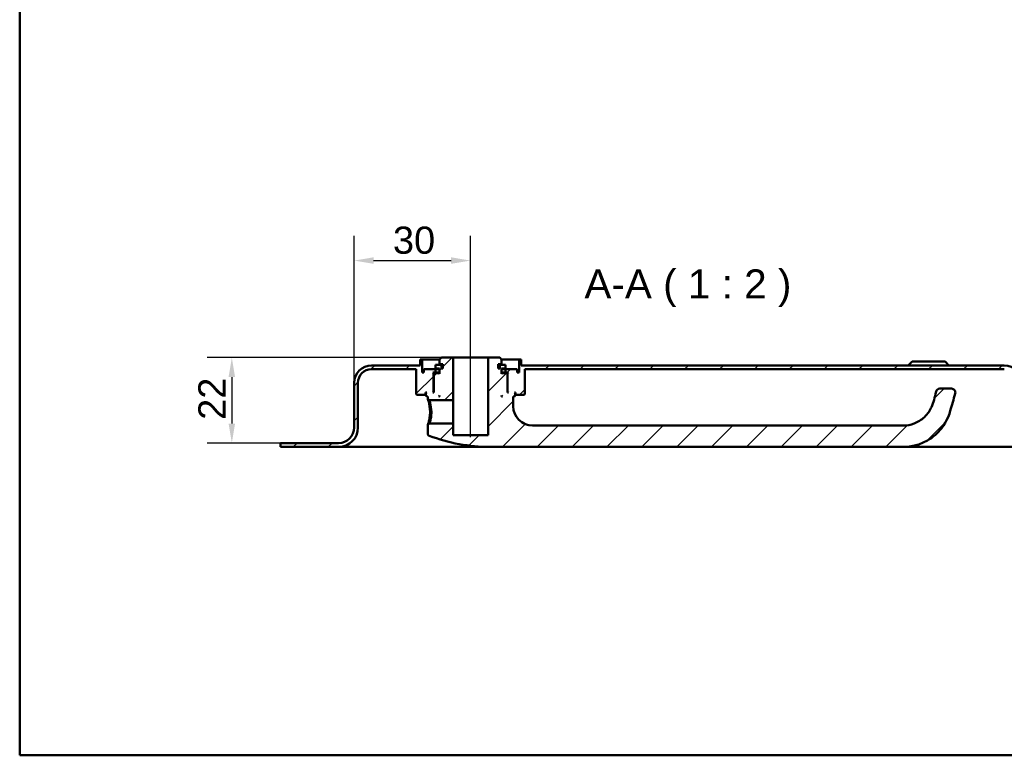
# Model space of a CAD drawing. Header units: millimetres. Extents: x 20 to 833, y 20 to 574.
# Tile 1 of 4: x 20 to 274, y 20 to 210. Entities that reach past the tile are written whole.
import ezdxf

# ---------------------------------------------------------------- set-up
doc = ezdxf.new("R2010")
doc.units = ezdxf.units.MM
doc.header["$LTSCALE"] = 2
for name, color, linetype, lineweight in [('Bemaßungen(DIN)', 7, 'Continuous', 25), ('Mittellinie(DIN)', 7, 'Continuous', 25), ('Sichtbare Kanten(DIN)', 7, 'Continuous', 50), ('Skizziergeometrie(DIN)', 7, 'Continuous', 50), ('Symbole(DIN)', 7, 'Continuous', 25)]:
    doc.layers.add(name, color=color, linetype=linetype, lineweight=lineweight)
doc.layers.add('Schraffur', color=179, linetype='Continuous', lineweight=9, true_color=0x1e1e47)
doc.styles.add('Aktuell-DINGroßer Text', font='arial.ttf')
doc.styles.add('STANDARD-DIN~0', font='arial.ttf')
doc.dimstyles.new('CAD-LAN', dxfattribs={"dimscale": 2, "dimtxt": 3.5, "dimasz": 2.5, "dimexe": 3.175, "dimexo": 0, "dimgap": 0.8, "dimtad": 1, "dimrnd": 1e-08, "dimtxsty": 'STANDARD-DIN~0', "dimcen": 0.09, "dimdle": 10, "dimclrd": 250, "dimclre": 250, "dimclrt": 250, "dimadec": 0, "dimazin": 2, "dimtfac": 1, "dimtmove": 0, "dimatfit": 3, "dimfxl": 1, "dimtolj": 1, "dimtzin": 0, "dimlwd": 25, "dimlwe": 25, "dimarcsym": 0})

# ---------------------------------------------------------------- blocks, each defined once
blk = doc.blocks.new('Ränder Standardrahmen')
at = {"layer": 'Skizziergeometrie(DIN)', "flags": 128}
blk.add_lwpolyline([(10, 10), (10, 287), (410, 287), (410, 10), (10, 10)], dxfattribs=at)
blk = doc.blocks.new('*D22')
at = {"layer": 'Bemaßungen(DIN)', "color": 250, "linetype": 'Continuous', "lineweight": 25, "true_color": 0x3f3f3f, "transparency": 16777216}
for p, q in [((106.15, 115.95), (106.15, 153.8)), ((136.15, 127.45), (136.15, 153.8)), ((111.15, 147.45), (131.15, 147.45))]:
    blk.add_line(p, q, dxfattribs=at)
at = {"layer": 'Bemaßungen(DIN)', "color": 250, "linetype": 'Continuous', "true_color": 0x3f3f3f, "transparency": 16777216}
for points in [[(111.15, 148.29), (111.15, 146.62), (106.15, 147.45)], [(131.15, 148.29), (131.15, 146.62), (136.15, 147.45)]]:
    blk.add_solid(points, dxfattribs=at)
at = {"layer": 'Defpoints', "color": 0, "linetype": 'Continuous', "transparency": 16777216}
for p in [(136.15, 147.45), (136.15, 127.45), (106.15, 115.95)]:
    blk.add_point(p, dxfattribs=at)
at = {"layer": 'Bemaßungen(DIN)', "color": 250, "linetype": 'Continuous', "lineweight": 25, "true_color": 0x3f3f3f, "transparency": 16777216, "insert": (116.15, 156.21), "char_height": 7, "attachment_point": 1, "style": 'STANDARD-DIN~0'}
blk.add_mtext('\\A1;30', dxfattribs=at)
blk = doc.blocks.new('*D23')
at = {"layer": 'Bemaßungen(DIN)', "color": 250, "linetype": 'Continuous', "lineweight": 25, "true_color": 0x3f3f3f, "transparency": 16777216}
for p, q in [((128.65, 122.45), (68.3, 122.45)), ((74.65, 117.45), (74.65, 105.45)), ((87.15, 100.45), (68.3, 100.45))]:
    blk.add_line(p, q, dxfattribs=at)
at = {"layer": 'Bemaßungen(DIN)', "color": 250, "linetype": 'Continuous', "true_color": 0x3f3f3f, "transparency": 16777216}
for points in [[(73.81, 117.45), (75.48, 117.45), (74.65, 122.45)], [(73.81, 105.45), (75.48, 105.45), (74.65, 100.45)]]:
    blk.add_solid(points, dxfattribs=at)
at = {"layer": 'Defpoints', "color": 0, "linetype": 'Continuous', "transparency": 16777216}
for p in [(128.65, 122.45), (74.65, 100.45), (87.15, 100.45)]:
    blk.add_point(p, dxfattribs=at)
at = {"layer": 'Bemaßungen(DIN)', "color": 250, "linetype": 'Continuous', "lineweight": 25, "true_color": 0x3f3f3f, "transparency": 16777216, "insert": (66.02, 106.42), "char_height": 7, "attachment_point": 1, "rotation": 90, "style": 'STANDARD-DIN~0'}
blk.add_mtext('\\A1;22', dxfattribs=at)

msp = doc.modelspace()

# ---------------------------------------------------------------- hatches: boundary and pattern name
at = {"layer": 'Schraffur'}
h = msp.add_hatch(dxfattribs=at)
h.set_pattern_fill('ANSI31', color=256, scale=50.8, style=0)
h.set_pattern_definition([(45, (0, 0), (-4.49013, 4.49013), [])])
edge = h.paths.add_edge_path()
edge.add_spline(control_points=[(125.52, 105.454), (125.458, 105.394), (125.396, 105.334), (125.272, 105.214), (125.21, 105.154), (125.147, 105.094)], knot_values=[-0.0518528, -0.0518528, -0.0518528, -0.0518528, -0.0260249, -0.0260249, -0.0001233, -0.0001233, -0.0001233, -0.0001233], degree=3, periodic=0)
edge.add_line((125.147, 105.094), (125.147, 102.796))
edge.add_spline(control_points=[(125.147, 102.796), (125.149, 102.76), (125.153, 102.724), (125.168, 102.655), (125.18, 102.621), (125.222, 102.528), (125.261, 102.474), (125.356, 102.386), (125.412, 102.351), (125.472, 102.329)], knot_values=[-0.0604142, -0.0604142, -0.0604142, -0.0604142, -0.0497834, -0.0497834, -0.0391479, -0.0391479, -0.0192802, -0.0192802, -0.000001, -0.000001, -0.000001, -0.000001], degree=3, periodic=0)
edge.add_ellipse((141.147, 143.62), major_axis=(-15.675, -41.291), ratio=1, start_angle=0, end_angle=20.78794)
edge.add_line((141.147, 99.454), (247.647, 99.454))
edge.add_spline(control_points=[(247.647, 99.454), (248.726, 99.454), (249.804, 99.597), (251.889, 100.149), (252.896, 100.559), (255.229, 101.886), (256.469, 102.954), (258.986, 106.147), (259.52, 108.009), (260.157, 110.229), (260.579, 111.703), (261.002, 113.178)], knot_values=[-1.0491095, -1.0491095, -1.0491095, -1.0491095, -0.9470066, -0.9470066, -0.8449364, -0.8449364, -0.6930009, -0.6930009, -0.4601825, -0.4601825, 0, 0, 0, 0], degree=3, periodic=0)
edge.add_ellipse((260.041, 113.454), major_axis=(0.961, -0.276), ratio=1, start_angle=0, end_angle=106)
edge.add_line((260.041, 114.454), (257.041, 114.454))
edge.add_ellipse((257.041, 113.454), major_axis=(0, 1), ratio=1, start_angle=0, end_angle=76.78481)
edge.add_spline(control_points=[(256.067, 113.682), (255.706, 112.147), (255.427, 110.881), (254.51, 108.859), (253.959, 107.989), (252.294, 106.419), (251.404, 105.855), (249.539, 105.139), (248.592, 104.954), (247.647, 104.954)], knot_values=[-1.4743943, -1.4743943, -1.4743943, -1.4743943, -0.9712289, -0.9712289, -0.5989666, -0.5989666, -0.2834298, -0.2834298, 0, 0, 0, 0], degree=3, periodic=0)
edge.add_line((247.647, 104.954), (152.147, 104.954))
edge.add_ellipse((152.147, 109.954), major_axis=(0, -5), ratio=1, start_angle=270, end_angle=360, ccw=False)
edge.add_line((147.147, 109.954), (147.147, 112.454))
edge.add_line((147.147, 112.454), (147.447, 112.454))
edge.add_line((147.447, 112.454), (147.647, 112.654))
edge.add_line((147.647, 112.654), (147.647, 113.254))
edge.add_line((147.647, 113.254), (147.447, 113.454))
edge.add_line((147.447, 113.454), (147.747, 113.454))
edge.add_line((147.747, 113.454), (147.747, 112.954))
edge.add_line((147.747, 112.954), (147.847, 112.854))
edge.add_line((147.847, 112.854), (149.947, 112.854))
edge.add_line((149.947, 112.854), (150.147, 113.054))
edge.add_line((150.147, 113.054), (150.147, 119.454))
edge.add_line((150.147, 119.454), (273.647, 119.454))
edge.add_ellipse((273.647, 115.954), major_axis=(0, 3.5), ratio=1, start_angle=270, end_angle=360, ccw=False)
edge.add_line((277.147, 115.954), (277.147, 104.454))
edge.add_ellipse((282.147, 104.454), major_axis=(-5, 0), ratio=1, start_angle=0, end_angle=90)
edge.add_line((282.147, 99.454), (297.147, 99.454))
edge.add_line((297.147, 99.454), (297.147, 100.454))
edge.add_line((297.147, 100.454), (282.147, 100.454))
edge.add_ellipse((282.147, 104.454), major_axis=(0, -4), ratio=1, start_angle=270, end_angle=360, ccw=False)
edge.add_line((278.147, 104.454), (278.147, 115.954))
edge.add_ellipse((273.647, 115.954), major_axis=(4.5, 0), ratio=1, start_angle=0, end_angle=90)
edge.add_line((273.647, 120.454), (149.147, 120.454))
edge.add_line((149.147, 120.454), (149.147, 121.954))
edge.add_line((149.147, 121.954), (148.647, 121.954))
edge.add_line((148.647, 121.954), (148.647, 118.654))
edge.add_line((148.647, 118.654), (148.147, 118.654))
edge.add_line((148.147, 118.654), (148.147, 119.454))
edge.add_line((148.147, 119.454), (145.147, 119.454))
edge.add_line((145.147, 119.454), (145.147, 118.654))
edge.add_line((145.147, 118.654), (145.897, 118.654))
edge.add_line((145.897, 118.654), (145.697, 118.454))
edge.add_line((145.697, 118.454), (145.697, 113.654))
edge.add_line((145.697, 113.654), (145.897, 113.454))
edge.add_line((145.897, 113.454), (145.647, 113.454))
edge.add_line((145.647, 113.454), (145.647, 118.254))
edge.add_line((145.647, 118.254), (145.447, 118.454))
edge.add_line((145.447, 118.454), (144.347, 118.454))
edge.add_line((144.347, 118.454), (144.147, 118.254))
edge.add_line((144.147, 118.254), (144.147, 119.654))
edge.add_line((144.147, 119.654), (145.164, 119.654))
edge.add_line((145.164, 119.654), (145.164, 120.554))
edge.add_line((145.164, 120.554), (143.662, 120.554))
edge.add_line((143.662, 120.554), (143.662, 119.654))
edge.add_line((143.662, 119.654), (143.247, 119.654))
edge.add_line((143.247, 119.654), (143.247, 120.754))
edge.add_line((143.247, 120.754), (144.147, 120.754))
edge.add_line((144.147, 120.754), (144.147, 121.954))
edge.add_line((144.147, 121.954), (143.647, 122.454))
edge.add_line((143.647, 122.454), (140.647, 122.454))
edge.add_line((140.647, 122.454), (140.647, 102.454))
edge.add_line((140.647, 102.454), (131.647, 102.454))
edge.add_line((131.647, 102.454), (131.647, 105.454))
edge.add_line((131.647, 105.454), (125.52, 105.454))
h.paths.add_polyline_path([(144.347, 112.454), (144.147, 112.454), (144.147, 112.654)], flags=0)
edge = h.paths.add_edge_path()
edge.add_spline(control_points=[(125.147, 111.814), (125.21, 111.754), (125.272, 111.694), (125.396, 111.573), (125.458, 111.513), (125.52, 111.454)], knot_values=[-0.0519542, -0.0519542, -0.0519542, -0.0519542, -0.0260254, -0.0260254, -0.0001817, -0.0001817, -0.0001817, -0.0001817], degree=3, periodic=0)
edge.add_line((125.52, 111.454), (131.647, 111.454))
edge.add_line((131.647, 111.454), (131.647, 122.454))
edge.add_line((131.647, 122.454), (128.647, 122.454))
edge.add_line((128.647, 122.454), (128.147, 121.954))
edge.add_line((128.147, 121.954), (128.147, 120.754))
edge.add_line((128.147, 120.754), (129.047, 120.754))
edge.add_line((129.047, 120.754), (129.047, 119.654))
edge.add_line((129.047, 119.654), (128.633, 119.654))
edge.add_line((128.633, 119.654), (128.633, 120.554))
edge.add_line((128.633, 120.554), (127.131, 120.554))
edge.add_line((127.131, 120.554), (127.131, 119.654))
edge.add_line((127.131, 119.654), (128.147, 119.654))
edge.add_line((128.147, 119.654), (128.147, 118.254))
edge.add_line((128.147, 118.254), (127.947, 118.454))
edge.add_line((127.947, 118.454), (126.847, 118.454))
edge.add_line((126.847, 118.454), (126.647, 118.254))
edge.add_line((126.647, 118.254), (126.647, 113.454))
edge.add_line((126.647, 113.454), (126.397, 113.454))
edge.add_line((126.397, 113.454), (126.597, 113.654))
edge.add_line((126.597, 113.654), (126.597, 118.454))
edge.add_line((126.597, 118.454), (126.397, 118.654))
edge.add_line((126.397, 118.654), (127.147, 118.654))
edge.add_line((127.147, 118.654), (127.147, 119.454))
edge.add_line((127.147, 119.454), (124.147, 119.454))
edge.add_line((124.147, 119.454), (124.147, 118.654))
edge.add_line((124.147, 118.654), (123.647, 118.654))
edge.add_line((123.647, 118.654), (123.647, 121.954))
edge.add_line((123.647, 121.954), (123.147, 121.954))
edge.add_line((123.147, 121.954), (123.147, 120.454))
edge.add_line((123.147, 120.454), (110.647, 120.454))
edge.add_ellipse((110.647, 115.954), major_axis=(0, 4.5), ratio=1, start_angle=0, end_angle=90)
edge.add_line((106.147, 115.954), (106.147, 104.454))
edge.add_ellipse((102.147, 104.454), major_axis=(4, 0), ratio=1, start_angle=270, end_angle=360, ccw=False)
edge.add_line((102.147, 100.454), (87.147, 100.454))
edge.add_line((87.147, 100.454), (87.147, 99.454))
edge.add_line((87.147, 99.454), (102.147, 99.454))
edge.add_ellipse((102.147, 104.454), major_axis=(0, -5), ratio=1, start_angle=0, end_angle=90)
edge.add_line((107.147, 104.454), (107.147, 115.954))
edge.add_ellipse((110.647, 115.954), major_axis=(-3.5, 0), ratio=1, start_angle=270, end_angle=360, ccw=False)
edge.add_line((110.647, 119.454), (122.147, 119.454))
edge.add_line((122.147, 119.454), (122.147, 113.054))
edge.add_line((122.147, 113.054), (122.347, 112.854))
edge.add_line((122.347, 112.854), (124.447, 112.854))
edge.add_line((124.447, 112.854), (124.547, 112.954))
edge.add_line((124.547, 112.954), (124.547, 113.454))
edge.add_line((124.547, 113.454), (124.847, 113.454))
edge.add_line((124.847, 113.454), (124.647, 113.254))
edge.add_line((124.647, 113.254), (124.647, 112.654))
edge.add_line((124.647, 112.654), (124.847, 112.454))
edge.add_line((124.847, 112.454), (125.147, 112.454))
edge.add_line((125.147, 112.454), (125.147, 111.814))
h.paths.add_polyline_path([(128.147, 112.454), (127.947, 112.454), (128.147, 112.654)], flags=0)

# ---------------------------------------------------------------- linework, layer by layer
at = {"layer": 'Mittellinie(DIN)', "linetype": 'Continuous'}
msp.add_line((136.147, 101.954), (136.147, 127.454), dxfattribs=at)
at = {"layer": 'Sichtbare Kanten(DIN)'}
for p, q in [((123.647, 121.954), (123.147, 121.954)), ((123.147, 121.954), (123.147, 120.454)), ((123.647, 118.654), (123.647, 121.954)), ((123.647, 121.954), (128.147, 121.954)), ((128.647, 122.454), (128.147, 121.954)), ((128.147, 121.954), (128.147, 120.754)), ((131.647, 122.454), (128.647, 122.454)), ((131.647, 111.454), (131.647, 122.454)), ((140.647, 122.454), (131.647, 122.454)), ((143.647, 122.454), (140.647, 122.454)), ((140.647, 122.454), (140.647, 102.454)), ((144.147, 121.954), (143.647, 122.454)), ((144.147, 120.754), (144.147, 121.954)), ((144.147, 121.954), (148.647, 121.954)), ((149.147, 121.954), (148.647, 121.954)), ((148.647, 121.954), (148.647, 118.654)), ((149.147, 120.454), (149.147, 121.954)), ((123.147, 120.454), (110.647, 120.454)), ((110.647, 119.454), (122.147, 119.454)), ((122.147, 119.454), (122.147, 113.054)), ((127.147, 119.454), (124.147, 119.454)), ((124.147, 119.454), (124.147, 118.654)), ((128.633, 120.554), (127.131, 120.554)), ((127.131, 120.554), (127.131, 119.654)), ((127.131, 119.654), (128.147, 119.654)), ((127.147, 118.654), (127.147, 119.454)), ((127.147, 119.454), (128.147, 119.454)), ((128.147, 120.754), (129.047, 120.754)), ((128.147, 119.654), (128.147, 118.254)), ((128.633, 119.654), (128.633, 120.554)), ((129.047, 120.554), (128.633, 120.554)), ((129.047, 119.654), (128.633, 119.654)), ((129.047, 120.754), (129.047, 119.654)), ((143.247, 119.654), (143.247, 120.754)), ((143.247, 120.754), (144.147, 120.754)), ((143.662, 120.554), (143.247, 120.554)), ((143.662, 119.654), (143.247, 119.654)), ((145.164, 120.554), (143.662, 120.554)), ((143.662, 120.554), (143.662, 119.654)), ((144.147, 118.254), (144.147, 119.654)), ((144.147, 119.654), (145.164, 119.654)), ((144.147, 119.454), (145.147, 119.454)), ((148.147, 119.454), (145.147, 119.454)), ((145.147, 119.454), (145.147, 118.654)), ((145.164, 119.654), (145.164, 120.554)), ((148.147, 118.654), (148.147, 119.454)), ((273.647, 120.454), (149.147, 120.454)), ((150.147, 113.054), (150.147, 119.454)), ((150.147, 119.454), (273.647, 119.454)), ((249.897, 121.454), (248.897, 120.454)), ((249.897, 121.454), (258.397, 121.454)), ((258.397, 121.454), (259.397, 120.454)), ((124.147, 118.654), (123.647, 118.654)), ((126.597, 118.454), (126.397, 118.654)), ((126.397, 118.654), (127.147, 118.654)), ((126.597, 113.654), (126.597, 118.454)), ((126.597, 118.454), (126.847, 118.454)), ((126.847, 118.454), (126.647, 118.254)), ((126.647, 118.254), (126.647, 113.454)), ((127.947, 118.454), (126.847, 118.454)), ((128.147, 118.654), (127.147, 118.654)), ((128.147, 118.254), (127.947, 118.454)), ((128.147, 118.454), (127.947, 118.454)), ((145.147, 118.654), (144.147, 118.654)), ((144.347, 118.454), (144.147, 118.254)), ((144.347, 118.454), (144.147, 118.454)), ((145.447, 118.454), (144.347, 118.454)), ((145.147, 118.654), (145.897, 118.654)), ((145.647, 118.254), (145.447, 118.454)), ((145.447, 118.454), (145.697, 118.454)), ((145.647, 113.454), (145.647, 118.254)), ((145.897, 118.654), (145.697, 118.454)), ((145.697, 118.454), (145.697, 113.654)), ((148.647, 118.654), (148.147, 118.654)), ((106.147, 115.954), (106.147, 104.454)), ((107.147, 104.454), (107.147, 115.954)), ((260.041, 114.454), (257.041, 114.454)), ((122.147, 113.054), (122.347, 112.854)), ((122.347, 112.854), (124.447, 112.854)), ((124.447, 112.854), (124.547, 112.954)), ((124.447, 112.854), (124.647, 112.854)), ((124.547, 112.954), (124.547, 113.454)), ((124.547, 113.454), (124.847, 113.454)), ((124.647, 112.954), (124.547, 112.954)), ((124.847, 113.454), (124.647, 113.254)), ((124.647, 113.254), (124.647, 112.654)), ((124.647, 112.654), (124.847, 112.454)), ((124.847, 112.454), (125.147, 112.454)), ((125.147, 112.454), (125.147, 111.814)), ((125.148, 111.814), (125.52, 111.454)), ((126.397, 113.454), (126.597, 113.654)), ((126.647, 113.454), (126.397, 113.454)), ((126.647, 113.654), (126.597, 113.654)), ((127.947, 112.454), (128.147, 112.654)), ((128.147, 112.454), (127.947, 112.454)), ((128.147, 112.654), (128.147, 112.454)), ((144.147, 112.454), (144.147, 112.654)), ((144.147, 112.654), (144.347, 112.454)), ((144.347, 112.454), (144.147, 112.454)), ((145.697, 113.654), (145.647, 113.654)), ((145.897, 113.454), (145.647, 113.454)), ((145.697, 113.654), (145.897, 113.454)), ((147.147, 109.954), (147.147, 112.454)), ((147.147, 112.454), (147.447, 112.454)), ((147.647, 113.254), (147.447, 113.454)), ((147.447, 113.454), (147.747, 113.454)), ((147.447, 112.454), (147.647, 112.654)), ((147.647, 112.654), (147.647, 113.254)), ((147.747, 112.954), (147.647, 112.954)), ((147.647, 112.854), (147.847, 112.854)), ((147.747, 113.454), (147.747, 112.954)), ((147.747, 112.954), (147.847, 112.854)), ((147.847, 112.854), (149.947, 112.854)), ((149.947, 112.854), (150.147, 113.054)), ((125.52, 111.454), (131.647, 111.454)), ((131.647, 111.454), (131.647, 105.454)), ((125.147, 105.094), (125.147, 102.796)), ((125.519, 105.454), (125.148, 105.094)), ((131.647, 105.454), (125.52, 105.454)), ((131.647, 102.454), (131.647, 105.454)), ((247.647, 104.954), (152.147, 104.954)), ((140.647, 102.454), (131.647, 102.454)), ((102.147, 100.454), (87.147, 100.454)), ((87.147, 100.454), (87.147, 99.454)), ((87.147, 99.454), (102.147, 99.454)), ((102.147, 99.454), (117.147, 99.454)), ((141.147, 99.454), (117.147, 99.454)), ((141.147, 99.454), (247.647, 99.454)), ((267.147, 99.454), (247.647, 99.454)), ((267.147, 99.454), (282.147, 99.454))]:
    msp.add_line(p, q, dxfattribs=at)
for centre, radius, start, end in [((110.647, 115.954), 4.5, 90, 180), ((110.647, 115.954), 3.5, 90, 180), ((273.647, 115.954), 4.5, 0, 90), ((257.041, 113.454), 1, 90, 166.78481), ((260.041, 113.454), 1, 344, 90), ((152.147, 109.954), 5, 180, 270), ((102.147, 104.454), 4, 270, 0), ((102.147, 104.454), 5, 270, 0), ((141.147, 143.62), 44.167, 249.21206, 270)]:
    msp.add_arc(centre, radius, start, end, dxfattribs=at)
for points, knots in [([(125.147, 111.814), (125.147, 111.813), (125.157, 111.785), (125.175, 111.729), (125.211, 111.616), (125.283, 111.393), (125.364, 111.08), (125.526, 110.453), (125.712, 109.466), (125.712, 108.455), (125.712, 108.454), (125.712, 108.454), (125.712, 108.454)], [-0.5287137, -0.5287137, -0.5287137, -0.5287137, -0.45322919, -0.45322919, -0.45322919, -0.30215279, -0.30215279, -0.30215279, 0, 0, 0, 0.00011229, 0.00011229, 0.00011229, 0.00011229]), ([(256.067, 113.682), (255.706, 112.147), (255.427, 110.881), (254.51, 108.859), (253.959, 107.989), (252.294, 106.419), (251.404, 105.855), (249.539, 105.139), (248.592, 104.954), (247.647, 104.954)], [-1.4743943, -1.4743943, -1.4743943, -1.4743943, -0.9712289, -0.9712289, -0.5989666, -0.5989666, -0.2834298, -0.2834298, 0, 0, 0, 0]), ([(247.647, 99.454), (248.726, 99.454), (249.804, 99.597), (251.889, 100.149), (252.896, 100.559), (255.229, 101.886), (256.469, 102.954), (258.986, 106.147), (259.52, 108.009), (260.157, 110.229), (260.579, 111.703), (261.002, 113.178)], [-1.0491095, -1.0491095, -1.0491095, -1.0491095, -0.9470066, -0.9470066, -0.8449364, -0.8449364, -0.6930009, -0.6930009, -0.4601825, -0.4601825, 0, 0, 0, 0]), ([(126.066, 108.454), (126.066, 108.454), (126.066, 108.454), (126.066, 108.455), (126.064, 109.357), (125.883, 110.241), (125.728, 110.798), (125.651, 111.076), (125.58, 111.277), (125.545, 111.378), (125.528, 111.428), (125.52, 111.454), (125.52, 111.454)], [2.11495722, 2.11495722, 2.11495722, 2.11495722, 2.11506954, 2.11506954, 2.11506954, 2.41722233, 2.41722233, 2.41722233, 2.56829872, 2.56829872, 2.56829872, 2.643797, 2.643797, 2.643797, 2.643797]), ([(125.712, 108.454), (125.712, 108.201), (125.702, 107.947), (125.683, 107.701), (125.664, 107.455), (125.636, 107.216), (125.602, 106.991), (125.535, 106.539), (125.445, 106.14), (125.364, 105.828), (125.282, 105.516), (125.211, 105.291), (125.175, 105.179), (125.157, 105.122), (125.147, 105.094), (125.147, 105.094)], [-2.11495724, -2.11495724, -2.11495724, -2.11495724, -2.03953134, -2.03953134, -2.03953134, -1.96399314, -1.96399314, -1.96399314, -1.81291674, -1.81291674, -1.81291674, -1.66184035, -1.66184035, -1.66184035, -1.58631311, -1.58631311, -1.58631311, -1.58631311]), ([(125.52, 105.454), (125.52, 105.454), (125.528, 105.479), (125.546, 105.53), (125.58, 105.631), (125.649, 105.831), (125.728, 106.11), (125.807, 106.388), (125.895, 106.745), (125.959, 107.147), (125.991, 107.349), (126.018, 107.562), (126.036, 107.782), (126.055, 108.002), (126.066, 108.228), (126.066, 108.454)], [3.70138027, 3.70138027, 3.70138027, 3.70138027, 3.77690989, 3.77690989, 3.77690989, 3.92798628, 3.92798628, 3.92798628, 4.07906268, 4.07906268, 4.07906268, 4.15460087, 4.15460087, 4.15460087, 4.23002676, 4.23002676, 4.23002676, 4.23002676]), ([(125.15, 102.796), (125.149, 102.76), (125.153, 102.724), (125.168, 102.655), (125.18, 102.621), (125.222, 102.528), (125.261, 102.474), (125.356, 102.386), (125.412, 102.351), (125.472, 102.328)], [-0.060414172, -0.060414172, -0.060414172, -0.060414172, -0.049783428, -0.049783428, -0.039147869, -0.039147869, -0.019280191, -0.019280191, -0.000001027, -0.000001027, -0.000001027, -0.000001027])]:
    msp.add_open_spline(points, degree=3, knots=knots, dxfattribs=at)

# ---------------------------------------------------------------- block references
at = {"xscale": 2, "yscale": 2, "zscale": 2}
msp.add_blockref('Ränder Standardrahmen', (0, 0), dxfattribs=at)

# ---------------------------------------------------------------- texts
at = {"layer": 'Symbole(DIN)', "color": 7, "insert": (165.475, 135.454), "char_height": 7.4676, "attachment_point": 7, "style": 'Aktuell-DINGroßer Text'}
msp.add_mtext('A-A ( 1 : 2 )', dxfattribs=at)

# ---------------------------------------------------------------- dimensions: what is measured, and where the dimension line sits
at = {"layer": 'Bemaßungen(DIN)', "color": 250, "linetype": 'Continuous', "lineweight": 25, "true_color": 0x3f3f3f}
for base, p1, p2, angle, picture, middle in [((136.147, 147.454), (106.147, 115.954), (136.147, 127.454), 180, '*D22', (121.147, 147.454)), ((74.647, 100.454), (128.647, 122.454), (87.147, 100.454), 90, '*D23', (74.647, 111.454))]:
    dim = msp.add_linear_dim(base=base, p1=p1, p2=p2, angle=angle, dimstyle='CAD-LAN', override={"dimgap": 0.8, "dimdec": 2, "dimtol": 0, "dimlim": 0, "dimtp": 0, "dimtm": 0, "dimtdec": 2, "dimtofl": 0, "dimatfit": 1}, dxfattribs=at)
    dim.commit()
    dim.dimension.update_dxf_attribs({"geometry": picture, "text_midpoint": middle, "dimtype": 160})

doc.saveas('drawing.dxf')
